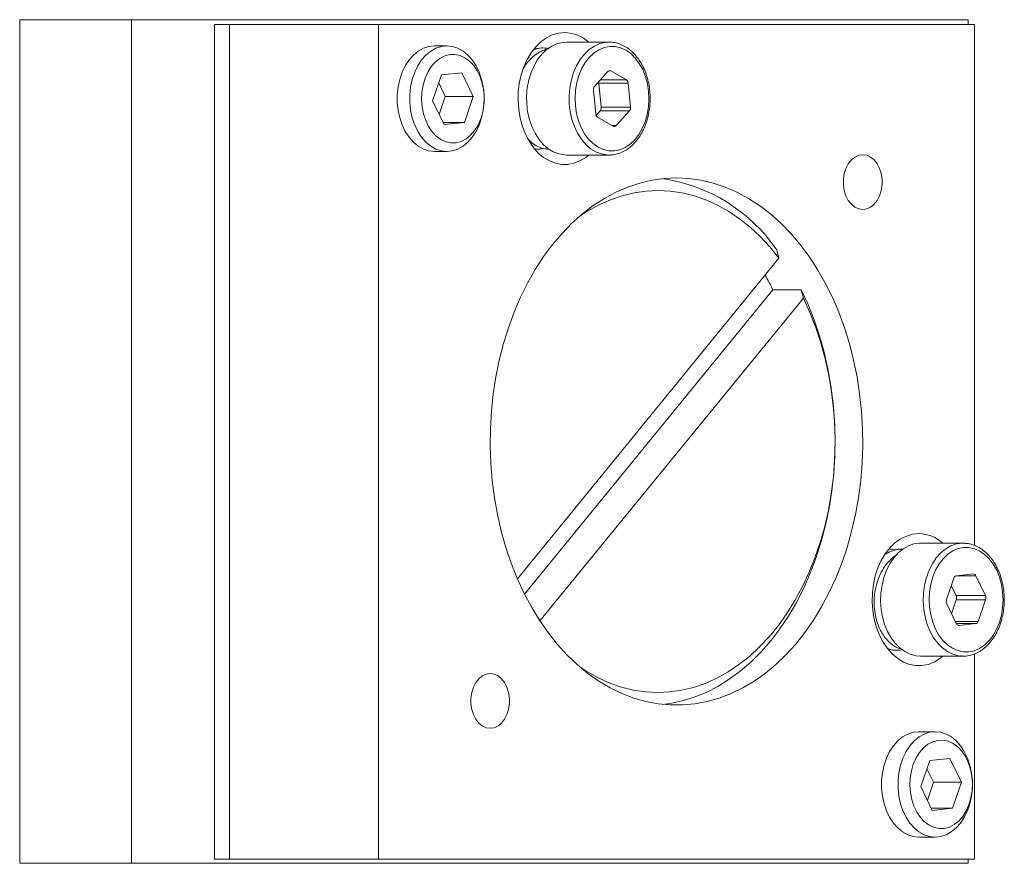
# Model space of a CAD drawing. Header units: inches. Extents: x 1.4 to 17.6, y 2.9 to 14.7.
# Tile 4 of 5: x 10.6 to 12.9, y 12.7 to 14.7. Entities that reach past the tile are written whole.
import ezdxf

# ---------------------------------------------------------------- set-up
doc = ezdxf.new("R2010")
doc.units = ezdxf.units.IN
doc.header["$MEASUREMENT"] = 0

msp = doc.modelspace()

# ---------------------------------------------------------------- linework, layer by layer
at = {"color": 7, "linetype": 'Continuous', "lineweight": 15}
for p, q in [((10.8667, 14.7492), (10.6017, 14.7492)), ((10.6017, 12.7492), (10.6017, 14.7492)), ((10.8667, 12.7492), (10.8667, 14.7492)), ((12.8517, 14.7492), (10.8667, 14.7492)), ((12.8517, 14.7381), (12.8517, 14.7492)), ((11.0637, 12.7592), (11.0637, 14.7381)), ((11.0991, 14.7381), (11.0637, 14.7381)), ((11.0991, 12.7592), (11.0991, 14.7381)), ((11.0991, 14.7381), (11.4526, 14.7381)), ((11.4526, 14.7381), (11.4526, 12.7592)), ((11.4526, 14.7381), (12.8668, 14.7381)), ((12.8668, 13.5026), (12.8668, 14.7381)), ((11.9999, 14.696), (11.8988, 14.696)), ((11.9999, 14.696), (11.9959, 14.6959)), ((11.6153, 14.6871), (11.5856, 14.6871)), ((11.8284, 14.6805), (11.8242, 14.6812)), ((11.6504, 14.6235), (11.6023, 14.6184)), ((11.6775, 14.5671), (11.6504, 14.6235)), ((11.997, 14.6262), (11.9653, 14.5912)), ((11.9986, 14.6276), (12.0039, 14.6276)), ((12.0411, 14.6063), (12.0039, 14.6276)), ((11.6023, 14.6184), (11.5814, 14.5569)), ((11.6112, 14.5671), (11.5958, 14.5992)), ((11.9789, 14.6063), (12.0411, 14.6063)), ((11.9627, 14.5821), (11.9683, 14.5258)), ((11.9814, 14.5422), (11.9758, 14.5985)), ((11.9758, 14.5985), (12.0454, 14.5985)), ((12.051, 14.5422), (12.0454, 14.5985)), ((11.5814, 14.5569), (11.6085, 14.5006)), ((11.5969, 14.5248), (11.6112, 14.5671)), ((11.6112, 14.5671), (11.6775, 14.5671)), ((11.6566, 14.5057), (11.6775, 14.5671)), ((11.9691, 14.5224), (11.9788, 14.5331)), ((11.9788, 14.5331), (12.0484, 14.5331)), ((11.9814, 14.5422), (12.051, 14.5422)), ((12.0167, 14.4981), (12.0484, 14.5331)), ((11.6061, 14.5057), (11.6566, 14.5057)), ((11.6085, 14.5006), (11.6566, 14.5057)), ((11.9725, 14.5181), (12.0098, 14.4968)), ((12.0074, 14.4981), (12.0167, 14.4981)), ((11.5856, 14.4371), (11.6153, 14.4371)), ((11.8988, 14.4283), (11.9999, 14.4283)), ((11.9999, 14.4283), (12.0037, 14.4284)), ((12.3978, 14.2035), (12.4029, 14.1838)), ((11.7824, 13.4239), (12.4029, 14.1838)), ((11.7993, 13.3875), (12.3885, 14.109)), ((12.3885, 14.109), (12.4557, 14.109)), ((12.4608, 14.0893), (12.4557, 14.109)), ((11.8358, 13.324), (12.4608, 14.0893)), ((12.8399, 13.508), (12.7389, 13.508)), ((12.8444, 13.5079), (12.8399, 13.508)), ((12.8639, 13.4351), (12.8238, 13.431)), ((12.8181, 13.4255), (12.8005, 13.3744)), ((12.8228, 13.4308), (12.8702, 13.4308)), ((12.8927, 13.3838), (12.8702, 13.4308)), ((12.8231, 13.3838), (12.8118, 13.4073)), ((12.801, 13.3646), (12.8236, 13.3175)), ((12.8123, 13.341), (12.8236, 13.374)), ((12.8231, 13.3838), (12.8927, 13.3838)), ((12.8236, 13.374), (12.8932, 13.374)), ((12.8757, 13.3228), (12.8932, 13.374)), ((12.821, 13.3228), (12.8757, 13.3228)), ((12.8237, 13.3173), (12.8699, 13.3173)), ((12.8298, 13.3132), (12.8699, 13.3173)), ((12.8288, 13.3132), (12.8298, 13.3132)), ((12.6639, 13.2551), (12.6677, 13.2561)), ((12.8668, 12.7592), (12.8668, 13.2457)), ((12.7389, 13.2403), (12.8399, 13.2403)), ((12.8351, 13.2405), (12.8399, 13.2403)), ((12.7735, 13.0612), (12.7346, 13.0612)), ((12.7605, 12.9925), (12.7395, 12.9311)), ((12.8085, 12.9976), (12.7605, 12.9925)), ((12.8357, 12.9412), (12.8085, 12.9976)), ((12.7694, 12.9412), (12.7539, 12.9733)), ((12.755, 12.899), (12.7694, 12.9412)), ((12.7694, 12.9412), (12.8357, 12.9412)), ((12.8148, 12.8798), (12.8357, 12.9412)), ((12.7395, 12.9311), (12.7667, 12.8747)), ((12.7642, 12.8798), (12.8148, 12.8798)), ((12.7667, 12.8747), (12.8148, 12.8798)), ((12.7346, 12.8112), (12.7735, 12.8112)), ((11.0991, 12.7592), (11.0637, 12.7592)), ((11.4526, 12.7592), (11.0991, 12.7592)), ((12.8668, 12.7592), (11.4526, 12.7592)), ((12.8517, 12.7492), (12.8517, 12.7592)), ((10.8667, 12.7492), (10.6017, 12.7492)), ((12.8517, 12.7492), (10.8667, 12.7492))]:
    msp.add_line(p, q, dxfattribs=at)
at = {"color": 7, "linetype": 'Continuous', "lineweight": 15, "flags": 128}
for points in [[(11.8946, 14.7186), (11.8798, 14.7172), (11.8653, 14.713), (11.8514, 14.7061), (11.8382, 14.6967), (11.826, 14.6849), (11.815, 14.6708), (11.8055, 14.6549), (11.7975, 14.6373), (11.7913, 14.6183), (11.7869, 14.5983), (11.7845, 14.5777), (11.784, 14.5568), (11.7855, 14.536), (11.7889, 14.5157), (11.7942, 14.4962), (11.8013, 14.4778), (11.8101, 14.461), (11.8203, 14.446), (11.8319, 14.433), (11.8447, 14.4224), (11.8583, 14.4142), (11.8725, 14.4087), (11.8872, 14.4059), (11.902, 14.4059), (11.9166, 14.4087), (11.9309, 14.4142), (11.9445, 14.4224), (11.9521, 14.4283)], [(11.8988, 14.696), (11.8902, 14.6955), (11.8768, 14.6924), (11.864, 14.6866), (11.8518, 14.6783), (11.8406, 14.6677), (11.8305, 14.6549), (11.8219, 14.6402), (11.8148, 14.6239), (11.8095, 14.6064), (11.8059, 14.588), (11.8043, 14.569), (11.8046, 14.5499), (11.8068, 14.5311), (11.8108, 14.5129), (11.8167, 14.4957), (11.8242, 14.4798), (11.8333, 14.4656), (11.8436, 14.4534), (11.8551, 14.4434), (11.8675, 14.4358), (11.8806, 14.4308), (11.894, 14.4285), (11.8988, 14.4283)], [(11.9959, 14.6959), (11.9912, 14.6955), (11.9779, 14.6924), (11.965, 14.6866), (11.9528, 14.6783), (11.9416, 14.6677), (11.9316, 14.6549), (11.923, 14.6402), (11.9159, 14.6239), (11.9105, 14.6064), (11.907, 14.588), (11.9053, 14.569), (11.9056, 14.5499), (11.9078, 14.5311), (11.9119, 14.5129), (11.9177, 14.4957), (11.9253, 14.4798), (11.9343, 14.4656), (11.9447, 14.4534), (11.9562, 14.4434), (11.9686, 14.4358), (11.9816, 14.4308), (11.995, 14.4285), (11.9999, 14.4283)], [(11.5856, 14.4371), (11.5724, 14.4384), (11.5595, 14.4426), (11.5472, 14.4494), (11.5358, 14.4588), (11.5255, 14.4704), (11.5165, 14.4841), (11.509, 14.4996), (11.5033, 14.5164), (11.4994, 14.5342), (11.4974, 14.5527), (11.4974, 14.5714), (11.4994, 14.5899), (11.5033, 14.6077), (11.509, 14.6246), (11.5165, 14.64), (11.5255, 14.6537), (11.5358, 14.6653), (11.5472, 14.6747), (11.5595, 14.6815), (11.5724, 14.6857), (11.5856, 14.6871), (11.5856, 14.6871)], [(11.6651, 14.4588), (11.6537, 14.4494), (11.6414, 14.4426), (11.6285, 14.4384), (11.6153, 14.4371), (11.6022, 14.4385), (11.5893, 14.4426), (11.577, 14.4494), (11.5655, 14.4588), (11.5552, 14.4704), (11.5462, 14.4841), (11.5388, 14.4996), (11.5331, 14.5164), (11.5292, 14.5343), (11.5272, 14.5527), (11.5272, 14.5714), (11.5292, 14.5899), (11.5331, 14.6077), (11.5388, 14.6246), (11.5463, 14.64), (11.5552, 14.6537), (11.5656, 14.6653), (11.577, 14.6747), (11.5893, 14.6815), (11.6022, 14.6857), (11.6154, 14.6871), (11.6285, 14.6857), (11.6414, 14.6815), (11.6537, 14.6747), (11.6651, 14.6653), (11.6755, 14.6537), (11.6845, 14.64), (11.6919, 14.6245), (11.6976, 14.6077), (11.7015, 14.5898), (11.7035, 14.5714), (11.7035, 14.5527), (11.7015, 14.5342), (11.6976, 14.5164), (11.6919, 14.4995), (11.6844, 14.4841), (11.6755, 14.4704), (11.6651, 14.4588)], [(12.0608, 14.4644), (12.0705, 14.4769), (12.0788, 14.4913), (12.0854, 14.5072), (12.0904, 14.5244), (12.0934, 14.5424), (12.0945, 14.5609), (12.0937, 14.5794), (12.0909, 14.5975), (12.0862, 14.6148), (12.0798, 14.631), (12.0717, 14.6456), (12.0622, 14.6583), (12.0515, 14.6689), (12.0397, 14.6772), (12.0272, 14.6828), (12.0143, 14.6857), (12.0012, 14.6859), (11.9882, 14.6834), (11.9756, 14.6781), (11.9638, 14.6702), (11.9529, 14.6599), (11.9432, 14.6475), (11.9349, 14.6331), (11.9282, 14.6171), (11.9233, 14.6), (11.9203, 14.5819), (11.9191, 14.5635), (11.92, 14.545), (11.9228, 14.5269), (11.9274, 14.5095), (11.9339, 14.4934), (11.9419, 14.4788), (11.9514, 14.466), (11.9622, 14.4554), (11.974, 14.4472), (11.9864, 14.4416), (11.9994, 14.4386), (12.0125, 14.4384), (12.0255, 14.441), (12.038, 14.4463), (12.0499, 14.4541), (12.0608, 14.4644)], [(11.6713, 14.4753), (11.6808, 14.4862), (11.689, 14.4992), (11.6955, 14.5139), (11.7002, 14.5299), (11.7029, 14.5468), (11.7037, 14.5641), (11.7025, 14.5814), (11.6992, 14.5981), (11.6941, 14.6138), (11.6872, 14.6281), (11.6787, 14.6407), (11.6689, 14.6511), (11.658, 14.659), (11.6463, 14.6643), (11.6342, 14.6668), (11.6219, 14.6665), (11.6099, 14.6633), (11.5983, 14.6574), (11.5877, 14.6488), (11.5781, 14.6379), (11.57, 14.6249), (11.5635, 14.6102), (11.5588, 14.5942), (11.556, 14.5773), (11.5553, 14.56), (11.5565, 14.5427), (11.5598, 14.526), (11.5649, 14.5103), (11.5718, 14.496), (11.5803, 14.4834), (11.5901, 14.473), (11.601, 14.4651), (11.6127, 14.4598), (11.6248, 14.4573), (11.6371, 14.4576), (11.6491, 14.4608), (11.6606, 14.4667), (11.6713, 14.4753)], [(12.6017, 14.2992), (12.5921, 14.3006), (12.583, 14.3048), (12.5747, 14.3116), (12.5675, 14.3207), (12.5619, 14.3317), (12.558, 14.3441), (12.556, 14.3574), (12.556, 14.371), (12.558, 14.3843), (12.5619, 14.3967), (12.5675, 14.4077), (12.5747, 14.4168), (12.583, 14.4236), (12.5921, 14.4278), (12.6017, 14.4292), (12.6112, 14.4278), (12.6204, 14.4236), (12.6287, 14.4168), (12.6358, 14.4077), (12.6415, 14.3967), (12.6454, 14.3843), (12.6474, 14.371), (12.6474, 14.3574), (12.6454, 14.3441), (12.6415, 14.3317), (12.6358, 14.3207), (12.6287, 14.3116), (12.6204, 14.3048), (12.6112, 14.3006), (12.6017, 14.2992)], [(12.1597, 14.3742), (12.1305, 14.3728), (12.1015, 14.3687), (12.0726, 14.3619), (12.0442, 14.3524), (12.0162, 14.3403), (11.9889, 14.3256), (11.9624, 14.3084), (11.9367, 14.2887), (11.9119, 14.2667), (11.8883, 14.2424), (11.8658, 14.2159), (11.8447, 14.1875), (11.8249, 14.157), (11.8065, 14.1249), (11.7898, 14.091), (11.7746, 14.0557), (11.7611, 14.019), (11.7494, 13.9812), (11.7394, 13.9423), (11.7313, 13.9026), (11.7251, 13.8622), (11.7208, 13.8214), (11.7183, 13.7802), (11.7179, 13.7388), (11.7193, 13.6976), (11.7227, 13.6565), (11.728, 13.6159), (11.7351, 13.5758), (11.7442, 13.5365), (11.755, 13.4981), (11.7676, 13.4608), (11.782, 13.4248), (11.798, 13.3902), (11.8155, 13.3572), (11.8346, 13.3259), (11.8551, 13.2964), (11.8769, 13.2689), (11.9, 13.2435), (11.9242, 13.2204), (11.9494, 13.1995), (11.9755, 13.1811), (12.0025, 13.1651), (12.0301, 13.1517), (12.0583, 13.1409), (12.087, 13.1327), (12.116, 13.1273), (12.1451, 13.1245), (12.1744, 13.1245), (12.2035, 13.1273), (12.2325, 13.1327), (12.2611, 13.1409), (12.2893, 13.1517), (12.317, 13.1651), (12.3439, 13.1811), (12.3701, 13.1995), (12.3953, 13.2204), (12.4195, 13.2435), (12.4426, 13.2689), (12.4644, 13.2964), (12.4849, 13.3259), (12.504, 13.3572), (12.5215, 13.3902), (12.5375, 13.4248), (12.5518, 13.4608), (12.5645, 13.4981), (12.5753, 13.5365), (12.5843, 13.5758), (12.5915, 13.6159), (12.5968, 13.6565), (12.6002, 13.6976), (12.6016, 13.7388), (12.6011, 13.7802), (12.5987, 13.8214), (12.5944, 13.8622), (12.5882, 13.9026), (12.5801, 13.9423), (12.5701, 13.9812), (12.5584, 14.019), (12.5449, 14.0557), (12.5297, 14.091), (12.5129, 14.1249), (12.4946, 14.157), (12.4748, 14.1875), (12.4536, 14.2159), (12.4312, 14.2424), (12.4075, 14.2667), (12.3828, 14.2887), (12.3571, 14.3084), (12.3306, 14.3256), (12.3032, 14.3403), (12.2753, 14.3524), (12.2469, 14.3619), (12.218, 14.3687), (12.1889, 14.3728), (12.1597, 14.3742)], [(12.4029, 14.1838), (12.3813, 14.2104), (12.3585, 14.235), (12.3345, 14.2572), (12.3096, 14.2771), (12.2837, 14.2946), (12.257, 14.3095), (12.2297, 14.3219), (12.2019, 14.3315), (12.1736, 14.3385), (12.1451, 14.3427), (12.1164, 14.3442), (12.0878, 14.3429), (12.0592, 14.3388), (12.031, 14.332), (12.0031, 14.3225), (11.9757, 14.3104), (11.949, 14.2956), (11.9306, 14.2836)], [(12.4557, 14.109), (12.4719, 14.0741), (12.4864, 14.0377), (12.4991, 14), (12.5101, 13.9612), (12.5192, 13.9214), (12.5263, 13.8809), (12.5316, 13.8398), (12.5349, 13.7983), (12.5362, 13.7566), (12.5356, 13.7148), (12.533, 13.6732), (12.5284, 13.6319), (12.5219, 13.5912), (12.5135, 13.5512), (12.5032, 13.512), (12.4911, 13.4739), (12.4772, 13.437), (12.4616, 13.4016), (12.4444, 13.3677), (12.4256, 13.3354), (12.4053, 13.3051), (12.3836, 13.2767), (12.3607, 13.2504), (12.3365, 13.2264), (12.3113, 13.2047), (12.2851, 13.1854), (12.258, 13.1686), (12.2302, 13.1545), (12.2018, 13.143), (12.173, 13.1342), (12.1437, 13.1281), (12.127, 13.1259)], [(11.9306, 13.2148), (11.9474, 13.2038), (11.9741, 13.1888), (12.0014, 13.1765), (12.0292, 13.1668), (12.0575, 13.1599), (12.086, 13.1557), (12.1147, 13.1542), (12.1433, 13.1555), (12.1718, 13.1595), (12.2001, 13.1663), (12.228, 13.1758), (12.2553, 13.188), (12.2821, 13.2028), (12.308, 13.2201), (12.333, 13.2398), (12.357, 13.262), (12.38, 13.2864), (12.4016, 13.3129), (12.422, 13.3415), (12.4409, 13.3719), (12.4583, 13.4042), (12.4741, 13.438), (12.4883, 13.4732), (12.5007, 13.5098), (12.5114, 13.5474), (12.5202, 13.586), (12.5271, 13.6254), (12.5321, 13.6653), (12.5351, 13.7056), (12.5363, 13.7462), (12.5354, 13.7867), (12.5327, 13.827), (12.5279, 13.867), (12.5213, 13.9065), (12.5128, 13.9452), (12.5024, 13.983), (12.4903, 14.0197), (12.4764, 14.0552), (12.4608, 14.0893)], [(12.7346, 13.5307), (12.7199, 13.5293), (12.7054, 13.5251), (12.6914, 13.5183), (12.6782, 13.5088), (12.666, 13.497), (12.6551, 13.483), (12.6455, 13.467), (12.6376, 13.4494), (12.6314, 13.4304), (12.627, 13.4105), (12.6245, 13.3898), (12.624, 13.369), (12.6255, 13.3482), (12.6289, 13.3278), (12.6342, 13.3083), (12.6413, 13.29), (12.6501, 13.2731), (12.6604, 13.2581), (12.672, 13.2452), (12.6847, 13.2345), (12.6983, 13.2263), (12.7126, 13.2208), (12.7272, 13.218), (12.742, 13.218), (12.7567, 13.2208), (12.7709, 13.2263), (12.7845, 13.2345), (12.792, 13.2403)], [(12.7389, 13.508), (12.7366, 13.508), (12.7231, 13.5062), (12.71, 13.5017), (12.6975, 13.4946), (12.6858, 13.485), (12.6752, 13.4732), (12.6658, 13.4594), (12.658, 13.4438), (12.6518, 13.4268), (12.6474, 13.4088), (12.6449, 13.39), (12.6442, 13.3709), (12.6455, 13.3519), (12.6487, 13.3334), (12.6537, 13.3156), (12.6605, 13.2991), (12.6689, 13.2841), (12.6786, 13.2709), (12.6896, 13.2598), (12.7016, 13.2511), (12.7144, 13.2449), (12.7277, 13.2413), (12.7389, 13.2403)], [(12.8399, 13.508), (12.8376, 13.508), (12.8242, 13.5062), (12.811, 13.5017), (12.7985, 13.4946), (12.7868, 13.485), (12.7762, 13.4732), (12.7669, 13.4594), (12.7591, 13.4438), (12.7529, 13.4268), (12.7485, 13.4088), (12.7459, 13.39), (12.7453, 13.3709), (12.7466, 13.3519), (12.7498, 13.3334), (12.7548, 13.3156), (12.7616, 13.2991), (12.7699, 13.2841), (12.7797, 13.2709), (12.7907, 13.2598), (12.8027, 13.2511), (12.8155, 13.2449), (12.8287, 13.2413), (12.8351, 13.2405)], [(12.9195, 13.4438), (12.9113, 13.4583), (12.9017, 13.4709), (12.8909, 13.4814), (12.8791, 13.4895), (12.8666, 13.495), (12.8537, 13.4978), (12.8406, 13.4979), (12.8276, 13.4952), (12.8151, 13.4898), (12.8032, 13.4818), (12.7924, 13.4714), (12.7828, 13.4588), (12.7746, 13.4443), (12.768, 13.4283), (12.7632, 13.4111), (12.7602, 13.393), (12.7592, 13.3745), (12.7601, 13.3561), (12.763, 13.338), (12.7678, 13.3207), (12.7743, 13.3046), (12.7824, 13.2901), (12.792, 13.2774), (12.8028, 13.267), (12.8146, 13.2589), (12.8271, 13.2534), (12.8401, 13.2505), (12.8532, 13.2505), (12.8661, 13.2532), (12.8787, 13.2586), (12.8905, 13.2666), (12.9014, 13.277), (12.911, 13.2896), (12.9192, 13.304), (12.9258, 13.3201), (12.9306, 13.3373), (12.9336, 13.3553), (12.9346, 13.3738), (12.9336, 13.3923), (12.9307, 13.4104), (12.926, 13.4277), (12.9195, 13.4438)], [(11.7178, 13.0692), (11.7082, 13.0706), (11.6991, 13.0748), (11.6908, 13.0816), (11.6836, 13.0907), (11.678, 13.1017), (11.6741, 13.1141), (11.6721, 13.1274), (11.6721, 13.141), (11.6741, 13.1543), (11.678, 13.1667), (11.6836, 13.1777), (11.6908, 13.1868), (11.6991, 13.1936), (11.7082, 13.1978), (11.7178, 13.1992), (11.7274, 13.1978), (11.7365, 13.1936), (11.7448, 13.1868), (11.752, 13.1777), (11.7576, 13.1667), (11.7615, 13.1543), (11.7635, 13.141), (11.7635, 13.1274), (11.7615, 13.1141), (11.7576, 13.1017), (11.752, 13.0907), (11.7448, 13.0816), (11.7365, 13.0748), (11.7274, 13.0706), (11.7178, 13.0692)], [(12.7346, 12.8112), (12.7214, 12.8126), (12.7086, 12.8167), (12.6963, 12.8236), (12.6848, 12.8329), (12.6745, 12.8446), (12.6655, 12.8582), (12.6581, 12.8737), (12.6523, 12.8905), (12.6484, 12.9084), (12.6465, 12.9268), (12.6465, 12.9455), (12.6484, 12.964), (12.6523, 12.9819), (12.6581, 12.9987), (12.6655, 13.0141), (12.6745, 13.0278), (12.6848, 13.0395), (12.6963, 13.0488), (12.7086, 13.0556), (12.7214, 13.0598), (12.7346, 13.0612)], [(12.8233, 12.8329), (12.8118, 12.8236), (12.7996, 12.8167), (12.7867, 12.8126), (12.7735, 12.8112), (12.7603, 12.8126), (12.7474, 12.8167), (12.7351, 12.8236), (12.7237, 12.8329), (12.7134, 12.8446), (12.7044, 12.8583), (12.697, 12.8737), (12.6912, 12.8905), (12.6873, 12.9084), (12.6854, 12.9269), (12.6854, 12.9455), (12.6873, 12.964), (12.6912, 12.9819), (12.697, 12.9987), (12.7044, 13.0141), (12.7134, 13.0278), (12.7237, 13.0395), (12.7352, 13.0488), (12.7475, 13.0556), (12.7603, 13.0598), (12.7735, 13.0612), (12.7867, 13.0598), (12.7996, 13.0556), (12.8119, 13.0488), (12.8233, 13.0395), (12.8336, 13.0278), (12.8426, 13.0141), (12.8501, 12.9987), (12.8558, 12.9818), (12.8597, 12.964), (12.8617, 12.9455), (12.8617, 12.9268), (12.8597, 12.9083), (12.8558, 12.8905), (12.8501, 12.8737), (12.8426, 12.8582), (12.8336, 12.8445), (12.8233, 12.8329)], [(12.8295, 12.8494), (12.839, 12.8603), (12.8471, 12.8733), (12.8536, 12.888), (12.8583, 12.904), (12.8611, 12.9209), (12.8619, 12.9382), (12.8606, 12.9555), (12.8574, 12.9722), (12.8522, 12.988), (12.8453, 13.0023), (12.8369, 13.0148), (12.827, 13.0252), (12.8161, 13.0331), (12.8045, 13.0385), (12.7923, 13.041), (12.7801, 13.0406), (12.768, 13.0374), (12.7565, 13.0315), (12.7458, 13.0229), (12.7363, 13.012), (12.7282, 12.999), (12.7217, 12.9843), (12.717, 12.9683), (12.7142, 12.9514), (12.7134, 12.9341), (12.7147, 12.9169), (12.7179, 12.9002), (12.7231, 12.8844), (12.73, 12.8701), (12.7384, 12.8576), (12.7483, 12.8472), (12.7592, 12.8392), (12.7708, 12.8339), (12.783, 12.8314), (12.7952, 12.8317), (12.8073, 12.8349), (12.8188, 12.8409), (12.8295, 12.8494)]]:
    msp.add_lwpolyline(points, dxfattribs=at)
at = {"color": 7, "linetype": 'Continuous', "lineweight": 15}
for centre, radius, start, end in [((11.8925, 14.6294), 0.0892, 48.3595, 88.6641), ((12.0012, 14.6229), 0.00541, 60.7558, 141.6662), ((11.9631, 14.5973), 0.0128, 5.4441, 21.27), ((12.0355, 14.5981), 0.00993, 2.3889, 55.4105), ((11.9746, 14.5836), 0.012, 140.8462, 187.2325), ((11.9694, 14.5407), 0.012, 320.8462, 7.2325), ((12.039, 14.5407), 0.012, 320.8462, 7.2325), ((11.9782, 14.5263), 0.00993, 182.3888, 235.4105), ((12.0124, 14.5015), 0.00541, 240.7557, 321.6663), ((12.0691, 13.9782), 0.3985, 34.4273, 81.6455), ((11.8039, 13.8182), 0.653, 26.4482, 29.8822), ((12.7325, 13.4415), 0.0892, 48.2418, 88.6587), ((12.8253, 13.4237), 0.00746, 101.4667, 166.0922), ((12.864, 13.4286), 0.00656, 20.1901, 90.9053), ((12.8132, 13.3701), 0.0133, 161.2822, 204.5523), ((12.811, 13.3782), 0.0133, 341.2823, 24.5522), ((12.8806, 13.3782), 0.0133, 341.2797, 24.5548), ((12.8297, 13.3198), 0.00656, 200.1916, 270.9059), ((12.8684, 13.3246), 0.00746, 281.4645, 346.0944)]:
    msp.add_arc(centre, radius, start, end, dxfattribs=at)
for points, knots in [([(12.0611, 14.4578), (12.063, 14.4599), (12.0682, 14.466), (12.0758, 14.4773), (12.0835, 14.4922), (12.0896, 14.5084), (12.094, 14.5256), (12.0968, 14.5434), (12.0977, 14.5616), (12.0969, 14.5798), (12.0942, 14.5977), (12.0899, 14.615), (12.0839, 14.6313), (12.0762, 14.6463), (12.0672, 14.6599), (12.0568, 14.6716), (12.0453, 14.6812), (12.0329, 14.6887), (12.0199, 14.6936), (12.0074, 14.6962), (11.9992, 14.6959), (11.9956, 14.6957)], [0, 0, 0, 0, 0.029403, 0.083816, 0.138348, 0.192974, 0.247622, 0.302268, 0.356913, 0.411572, 0.46626, 0.520993, 0.575787, 0.630644, 0.685544, 0.740405, 0.795107, 0.849484, 0.903381, 0.956739, 1, 1, 1, 1]), ([(11.856, 14.6802), (11.8515, 14.6789), (11.8415, 14.6761), (11.8263, 14.6674), (11.8115, 14.6544), (11.8014, 14.642), (11.7972, 14.6341), (11.7962, 14.6324)], [0, 0, 0, 0, 0.186243, 0.421045, 0.68843, 0.931758, 1, 1, 1, 1]), ([(11.8569, 14.6809), (11.8522, 14.6815), (11.8428, 14.6827), (11.8308, 14.6815), (11.8239, 14.6792), (11.8217, 14.6784)], [0, 0, 0, 0, 0.395542, 0.804897, 1, 1, 1, 1]), ([(11.8086, 14.4657), (11.8123, 14.4619), (11.8202, 14.4538), (11.8338, 14.4468), (11.8465, 14.4428), (11.8542, 14.4425), (11.8575, 14.4423)], [0, 0, 0, 0, 0.263477, 0.572829, 0.821927, 1, 1, 1, 1]), ([(11.8239, 14.4429), (11.828, 14.4425), (11.8347, 14.4417), (11.8412, 14.4435), (11.8438, 14.4443)], [0, 0, 0, 0, 0.5973798, 1, 1, 1, 1]), ([(12.0039, 14.4286), (12.0046, 14.4286), (12.0097, 14.4285), (12.0191, 14.4307), (12.0319, 14.4352), (12.0441, 14.4423), (12.0538, 14.4501), (12.0592, 14.4558), (12.0611, 14.4578)], [0, 0, 0, 0, 0.031866, 0.243007, 0.454236, 0.666649, 0.880853, 1, 1, 1, 1]), ([(12.9214, 13.448), (12.92, 13.4507), (12.9162, 13.4584), (12.9086, 13.4699), (12.8985, 13.482), (12.8871, 13.4919), (12.8749, 13.4997), (12.8619, 13.5049), (12.8518, 13.5076), (12.846, 13.5076), (12.8447, 13.5076)], [0, 0, 0, 0, 0.078902, 0.226804, 0.374809, 0.52244, 0.669267, 0.814851, 0.958977, 1, 1, 1, 1]), ([(12.6841, 13.4817), (12.6803, 13.4793), (12.6705, 13.473), (12.6574, 13.4586), (12.646, 13.4409), (12.6386, 13.4242), (12.634, 13.4095), (12.6307, 13.3948), (12.6287, 13.3776), (12.6286, 13.3575), (12.6312, 13.337), (12.6361, 13.319), (12.642, 13.3046), (12.6489, 13.2921), (12.6576, 13.2802), (12.669, 13.2691), (12.6819, 13.2605), (12.6912, 13.2577), (12.6954, 13.2565)], [0, 0, 0, 0, 0.053923, 0.137724, 0.217091, 0.280389, 0.327893, 0.375136, 0.433341, 0.502528, 0.578318, 0.644634, 0.699966, 0.748723, 0.805626, 0.871991, 0.941653, 1, 1, 1, 1]), ([(12.6969, 13.494), (12.6963, 13.494), (12.6896, 13.4948), (12.6774, 13.492), (12.6634, 13.4871), (12.6561, 13.4823), (12.6536, 13.4806)], [0, 0, 0, 0, 0.035778, 0.450422, 0.806829, 1, 1, 1, 1]), ([(12.6811, 13.4921), (12.6758, 13.4934), (12.6704, 13.4948), (12.6651, 13.4941), (12.6649, 13.4941)], [0, 0, 0, 0, 0.978256, 1, 1, 1, 1]), ([(12.8348, 13.2408), (12.8378, 13.2406), (12.8453, 13.24), (12.8572, 13.2421), (12.8701, 13.2464), (12.8824, 13.2531), (12.8939, 13.262), (12.9044, 13.273), (12.9138, 13.2859), (12.9218, 13.3004), (12.9283, 13.3163), (12.9331, 13.3333), (12.9363, 13.351), (12.9377, 13.3691), (12.9373, 13.3874), (12.9351, 13.4054), (12.9312, 13.4228), (12.9264, 13.437), (12.9227, 13.4451), (12.9214, 13.448)], [0, 0, 0, 0, 0.041692, 0.101663, 0.161622, 0.221878, 0.282627, 0.343895, 0.405577, 0.467524, 0.529605, 0.591726, 0.653848, 0.715967, 0.778097, 0.840256, 0.902461, 0.964732, 1, 1, 1, 1]), ([(12.6608, 13.2583), (12.6637, 13.2573), (12.6711, 13.2547), (12.6833, 13.2535), (12.6923, 13.2552), (12.6966, 13.256)], [0, 0, 0, 0, 0.247304, 0.637285, 1, 1, 1, 1])]:
    msp.add_open_spline(points, degree=3, knots=knots, dxfattribs=at)

doc.saveas('drawing.dxf')
